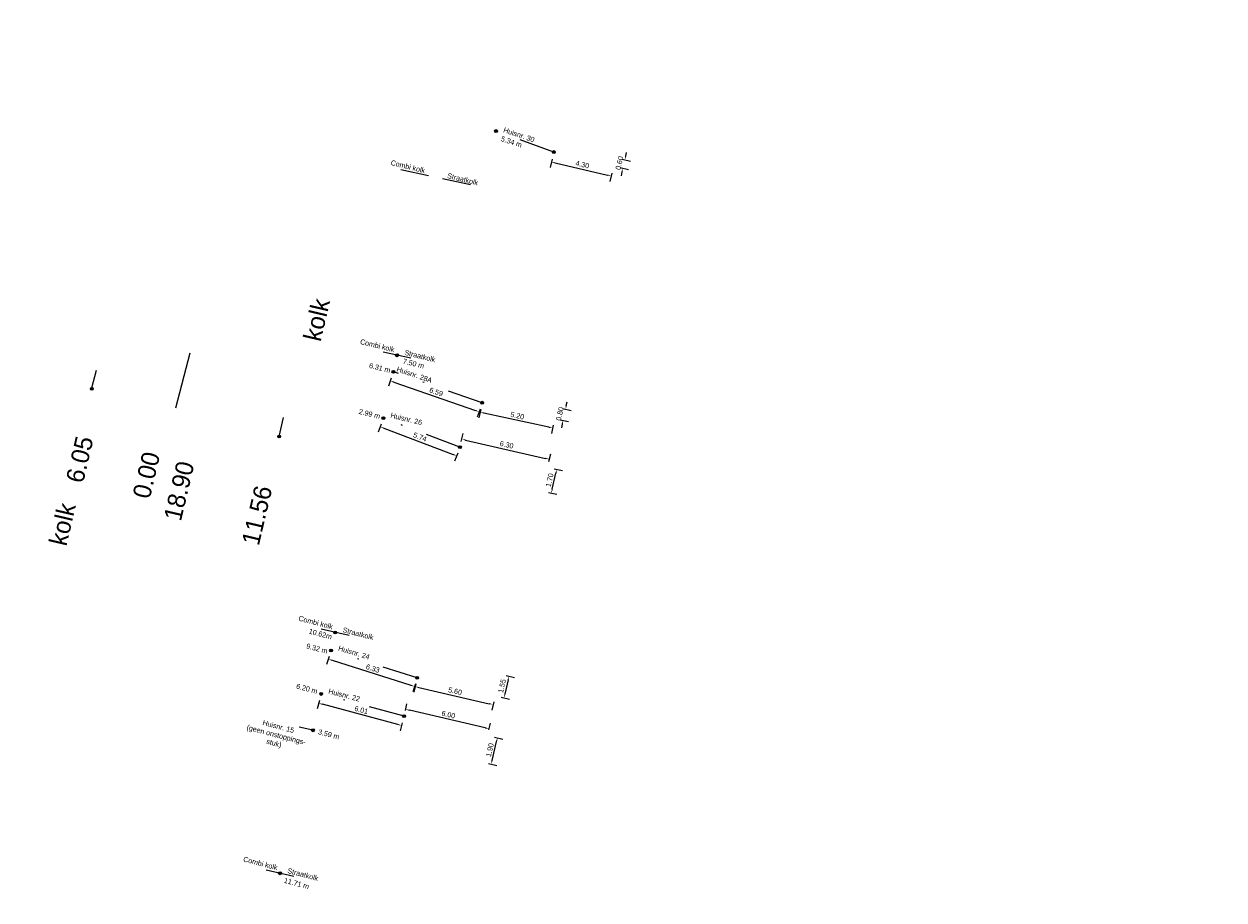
# Model space of a CAD drawing. Header units: inches. Extents: x 0 to 191500, y 0 to 342750.
# Tile 70 of 256: x 186333 to 186418, y 330299 to 330361. Entities that reach past the tile are written whole.
import ezdxf
from ezdxf.enums import TextEntityAlignment as Align

# ---------------------------------------------------------------- set-up
doc = ezdxf.new("R2010")
doc.units = ezdxf.units.IN
doc.header["$MEASUREMENT"] = 0
for name, pattern in [('RI-GWA_HUISAANSLUITING', [23, 4, -1.8, 2.6, -1.8, 4.6, -1.8, 4.6, -1.8]), ('RI-HWA_KOLKAANSLUITING', [4.3, 2.5, -1.8]), ('RI-VWA_HUISAANSLUITING', [6.1, 2.5, -1.8, 0, -1.8])]:
    doc.linetypes.add(name, pattern=pattern)
doc.layers.get('0').update_dxf_attribs({"lineweight": 20})
doc.layers.get('DefPoints').update_dxf_attribs({"lineweight": 20})
for name, color, linetype, lineweight in [('ECW', 150, 'Continuous', 20), ('N-WE-RI-GWA-MAATVOERING-T25', 30, 'RI-GWA_HUISAANSLUITING', 20), ('N-WE-RI-GWA_HUISAANSLUITING_PVC_200-G', 30, 'RI-GWA_HUISAANSLUITING', 20), ('N-WE-RI-HWA_KOLKAANSLUITING', 150, 'RI-HWA_KOLKAANSLUITING', 20), ('N-WE-RI-INLAAT', 7, 'Continuous', 20), ('N-WE-RI-VWA-MAATVOERING-T25', 30, 'Continuous', 20), ('N-WE-RI-VWA_HUISAANSLUITING', 20, 'RI-VWA_HUISAANSLUITING', 20), ('N-WE-RI-VWA_RIOOLPUT_ONTSTOPPINGSPUT-G', 30, 'Continuous', 20), ('Tekst algemeen', 7, 'Continuous', 20)]:
    doc.layers.add(name, color=color, linetype=linetype, lineweight=lineweight)
doc.styles.add('Museo', font='txt')
doc.styles.add('Verdana', font='arial.ttf')
doc.dimstyles.new('NLCS-T18-Schrap-ANNOTATIVE-STRAAL', dxfattribs={"dimtxt": 1.8, "dimasz": 1.35, "dimexe": 2, "dimexo": 2, "dimgap": 0.7, "dimtad": 1, "dimlfac": -1, "dimzin": 0, "dimdsep": 46, "dimtxsty": 'Standard', "dimcen": 2.5, "dimdle": 2, "dimclrd": 256, "dimclre": 256, "dimclrt": 256, "dimadec": 0, "dimazin": 0, "dimtfac": 1, "dimtofl": 0, "dimtmove": 0, "dimatfit": 3, "dimldrblk": 'NONE', "dimfxl": 1, "dimfxlon": 1, "dimtolj": 1, "dimtzin": 0, "dimlwd": 18, "dimlwe": 18, "dimarcsym": 0})
doc.dimstyles.new('Waterblock1OP1', dxfattribs={"dimscale": 3, "dimtxt": 30, "dimasz": 20, "dimexe": 2, "dimexo": 1, "dimgap": 5, "dimtad": 1, "dimdec": 1, "dimdsep": 46, "dimtxsty": 'Verdana', "dimcen": -10, "dimse1": 1, "dimse2": 1, "dimadec": 0, "dimazin": 0, "dimtfac": 1, "dimtdec": 1, "dimtmove": 1, "dimatfit": 3, "dimfxl": 1, "dimtolj": 1, "dimtzin": 0, "dimarcsym": 0})
picture_1 = doc.add_image_def('image1.ecw', size_in_pixel=(220000, 285000))

# ---------------------------------------------------------------- blocks, each defined once
blk = doc.blocks.new('*D4321')
at = {"layer": 'DefPoints', "color": 0, "transparency": 16777216}
for p in [(186365.98, 330310.651), (186366.662, 330310.492), (186365.55, 330308.8)]:
    blk.add_point(p, dxfattribs=at)
at = {"layer": 'N-WE-RI-VWA-MAATVOERING-T25', "lineweight": 18, "transparency": 16777216}
for p, q in [((186366.467, 330310.537), (186367.052, 330310.402)), ((186366.293, 330308.904), (186366.601, 330310.229)), ((186366.037, 330308.687), (186366.622, 330308.551))]:
    blk.add_line(p, q, dxfattribs=at)
at = {"layer": 'N-WE-RI-VWA-MAATVOERING-T25', "transparency": 16777216}
for points in [[(186366.557, 330310.239), (186366.645, 330310.219), (186366.662, 330310.492)], [(186366.25, 330308.915), (186366.337, 330308.894), (186366.232, 330308.641)]]:
    blk.add_solid(points, dxfattribs=at)
at = {"layer": 'N-WE-RI-VWA-MAATVOERING-T25', "transparency": 16777216, "insert": (186366.136, 330309.639), "char_height": 0.36, "attachment_point": 5, "rotation": 76.91957}
blk.add_mtext('\\A1;1.90', dxfattribs=at)
blk = doc.blocks.new('_None')
blk = doc.blocks.new('*D4322')
at = {"layer": 'DefPoints', "color": 0, "transparency": 16777216}
for p in [(186360.125, 330312.011), (186360.234, 330312.483), (186365.969, 330310.653)]:
    blk.add_point(p, dxfattribs=at)
at = {"layer": 'N-WE-RI-VWA-MAATVOERING-T25', "lineweight": 18, "transparency": 16777216}
for p, q in [((186360.215, 330312.401), (186360.325, 330312.873)), ((186365.816, 330311.186), (186360.497, 330312.422)), ((186366.06, 330311.043), (186366.169, 330311.515))]:
    blk.add_line(p, q, dxfattribs=at)
at = {"layer": 'N-WE-RI-VWA-MAATVOERING-T25', "transparency": 16777216}
for points in [[(186360.508, 330312.466), (186360.487, 330312.378), (186360.234, 330312.483)], [(186365.826, 330311.23), (186365.805, 330311.142), (186366.079, 330311.125)]]:
    blk.add_solid(points, dxfattribs=at)
at = {"layer": 'N-WE-RI-VWA-MAATVOERING-T25', "transparency": 16777216, "insert": (186363.229, 330312.116), "char_height": 0.36, "attachment_point": 5, "rotation": 346.91957}
blk.add_mtext('\\A1;6.00', dxfattribs=at)
blk = doc.blocks.new('*D4323')
at = {"layer": 'DefPoints', "color": 0, "transparency": 16777216}
for p in [(186354.145, 330312.908), (186354.32, 330313.563), (186360.125, 330312.011)]:
    blk.add_point(p, dxfattribs=at)
at = {"layer": 'N-WE-RI-VWA-MAATVOERING-T25', "lineweight": 18, "transparency": 16777216}
for p, q in [((186354.197, 330313.101), (186354.042, 330312.522)), ((186359.689, 330311.426), (186354.406, 330312.838)), ((186360.001, 330311.55), (186359.846, 330310.97))]:
    blk.add_line(p, q, dxfattribs=at)
at = {"layer": 'N-WE-RI-VWA-MAATVOERING-T25', "transparency": 16777216}
for points in [[(186354.418, 330312.882), (186354.394, 330312.795), (186354.145, 330312.908)], [(186359.7, 330311.47), (186359.677, 330311.383), (186359.95, 330311.356)]]:
    blk.add_solid(points, dxfattribs=at)
at = {"layer": 'N-WE-RI-VWA-MAATVOERING-T25', "transparency": 16777216, "insert": (186357.13, 330312.441), "char_height": 0.36, "attachment_point": 5, "rotation": 345.0313}
blk.add_mtext('\\A1;6.01', dxfattribs=at)
blk = doc.blocks.new('*D4324')
at = {"layer": 'DefPoints', "color": 0, "transparency": 16777216}
for p in [(186355.01, 330316.606), (186361.045, 330314.693), (186360.854, 330314.089)]:
    blk.add_point(p, dxfattribs=at)
at = {"layer": 'N-WE-RI-VWA-MAATVOERING-T25', "lineweight": 18, "transparency": 16777216}
for p, q in [((186354.879, 330316.193), (186354.698, 330315.621)), ((186355.076, 330315.921), (186360.596, 330314.17)), ((186360.914, 330314.28), (186360.733, 330313.708))]:
    blk.add_line(p, q, dxfattribs=at)
at = {"layer": 'N-WE-RI-VWA-MAATVOERING-T25', "transparency": 16777216}
for points in [[(186355.09, 330315.963), (186355.063, 330315.878), (186354.819, 330316.002)], [(186360.61, 330314.213), (186360.583, 330314.128), (186360.854, 330314.089)]]:
    blk.add_solid(points, dxfattribs=at)
at = {"layer": 'N-WE-RI-VWA-MAATVOERING-T25', "transparency": 16777216, "insert": (186357.933, 330315.351), "char_height": 0.36, "attachment_point": 5, "rotation": 342.40974}
blk.add_mtext('\\A1;6.33', dxfattribs=at)
blk = doc.blocks.new('*D4325')
at = {"layer": 'DefPoints', "color": 0, "transparency": 16777216}
for p in [(186361.045, 330314.693), (186366.361, 330312.821), (186366.503, 330313.439)]:
    blk.add_point(p, dxfattribs=at)
at = {"layer": 'N-WE-RI-VWA-MAATVOERING-T25', "lineweight": 18, "transparency": 16777216}
for p, q in [((186360.948, 330314.269), (186360.814, 330313.684)), ((186361.166, 330314.013), (186366.098, 330312.881)), ((186366.406, 330313.016), (186366.272, 330312.431))]:
    blk.add_line(p, q, dxfattribs=at)
at = {"layer": 'N-WE-RI-VWA-MAATVOERING-T25', "transparency": 16777216}
for points in [[(186361.176, 330314.057), (186361.156, 330313.969), (186360.903, 330314.074)], [(186366.108, 330312.925), (186366.088, 330312.837), (186366.361, 330312.821)]]:
    blk.add_solid(points, dxfattribs=at)
at = {"layer": 'N-WE-RI-VWA-MAATVOERING-T25', "transparency": 16777216, "insert": (186363.704, 330313.759), "char_height": 0.36, "attachment_point": 5, "rotation": 347.06858}
blk.add_mtext('\\A1;5.60', dxfattribs=at)
blk = doc.blocks.new('*D4326')
at = {"layer": 'DefPoints', "color": 0, "transparency": 16777216}
for p in [(186366.85, 330314.95), (186366.503, 330313.439), (186367.128, 330313.296)]:
    blk.add_point(p, dxfattribs=at)
at = {"layer": 'N-WE-RI-VWA-MAATVOERING-T25', "lineweight": 18, "transparency": 16777216}
for p, q in [((186367.415, 330314.543), (186367.189, 330313.559)), ((186367.28, 330314.851), (186367.865, 330314.717)), ((186366.933, 330313.341), (186367.518, 330313.206))]:
    blk.add_line(p, q, dxfattribs=at)
at = {"layer": 'N-WE-RI-VWA-MAATVOERING-T25', "transparency": 16777216}
for points in [[(186367.371, 330314.553), (186367.458, 330314.533), (186367.475, 330314.806)], [(186367.145, 330313.569), (186367.232, 330313.549), (186367.128, 330313.296)]]:
    blk.add_solid(points, dxfattribs=at)
at = {"layer": 'N-WE-RI-VWA-MAATVOERING-T25', "transparency": 16777216, "insert": (186366.99, 330314.123), "char_height": 0.36, "attachment_point": 5, "rotation": 77.06858}
blk.add_mtext('\\A1;1.55', dxfattribs=at)
blk = doc.blocks.new('*D4327')
at = {"layer": 'DefPoints', "color": 0, "transparency": 16777216}
for p in [(186358.675, 330332.898), (186364.04, 330330.866), (186363.811, 330330.26)]:
    blk.add_point(p, dxfattribs=at)
at = {"layer": 'N-WE-RI-VWA-MAATVOERING-T25', "lineweight": 18, "transparency": 16777216}
for p, q in [((186358.516, 330332.479), (186358.303, 330331.918)), ((186358.698, 330332.196), (186363.558, 330330.356)), ((186363.881, 330330.447), (186363.669, 330329.886))]:
    blk.add_line(p, q, dxfattribs=at)
at = {"layer": 'N-WE-RI-VWA-MAATVOERING-T25', "transparency": 16777216}
for points in [[(186358.714, 330332.238), (186358.682, 330332.154), (186358.445, 330332.292)], [(186363.574, 330330.398), (186363.542, 330330.314), (186363.811, 330330.26)]]:
    blk.add_solid(points, dxfattribs=at)
at = {"layer": 'N-WE-RI-VWA-MAATVOERING-T25', "transparency": 16777216, "insert": (186361.241, 330331.575), "char_height": 0.36, "attachment_point": 5, "rotation": 339.26338}
blk.add_mtext('\\A1;5.74', dxfattribs=at)
blk = doc.blocks.new('*D4328')
at = {"layer": 'DefPoints', "color": 0, "transparency": 16777216}
for p in [(186364.04, 330330.866), (186370.308, 330330.014), (186370.18, 330329.457)]:
    blk.add_point(p, dxfattribs=at)
at = {"layer": 'N-WE-RI-VWA-MAATVOERING-T25', "lineweight": 18, "transparency": 16777216}
for p, q in [((186364.129, 330331.256), (186364.257, 330331.814)), ((186364.431, 330331.363), (186370.045, 330330.075)), ((186370.27, 330329.847), (186370.398, 330330.404))]:
    blk.add_line(p, q, dxfattribs=at)
at = {"layer": 'N-WE-RI-VWA-MAATVOERING-T25', "transparency": 16777216}
for points in [[(186364.441, 330331.407), (186364.421, 330331.32), (186364.168, 330331.424)], [(186370.055, 330330.119), (186370.035, 330330.031), (186370.308, 330330.014)]]:
    blk.add_solid(points, dxfattribs=at)
at = {"layer": 'N-WE-RI-VWA-MAATVOERING-T25', "transparency": 16777216, "insert": (186367.31, 330331.031), "char_height": 0.36, "attachment_point": 5, "rotation": 347.07247}
blk.add_mtext('\\A1;6.30', dxfattribs=at)
blk = doc.blocks.new('*D4329')
at = {"layer": 'DefPoints', "color": 0, "transparency": 16777216}
for p in [(186370.18, 330329.457), (186370.826, 330329.309), (186369.8, 330327.8)]:
    blk.add_point(p, dxfattribs=at)
at = {"layer": 'N-WE-RI-VWA-MAATVOERING-T25', "lineweight": 18, "transparency": 16777216}
for p, q in [((186370.506, 330327.915), (186370.766, 330329.045)), ((186370.631, 330329.353), (186371.216, 330329.219)), ((186370.251, 330327.696), (186370.836, 330327.562))]:
    blk.add_line(p, q, dxfattribs=at)
at = {"layer": 'N-WE-RI-VWA-MAATVOERING-T25', "transparency": 16777216}
for points in [[(186370.722, 330329.056), (186370.81, 330329.035), (186370.826, 330329.309)], [(186370.462, 330327.925), (186370.55, 330327.905), (186370.446, 330327.652)]]:
    blk.add_solid(points, dxfattribs=at)
at = {"layer": 'N-WE-RI-VWA-MAATVOERING-T25', "transparency": 16777216, "insert": (186370.324, 330328.552), "char_height": 0.36, "attachment_point": 5, "rotation": 77.07247}
blk.add_mtext('\\A1;1.70', dxfattribs=at)
blk = doc.blocks.new('*D4330')
at = {"layer": 'DefPoints', "color": 0, "transparency": 16777216}
for p in [(186370.85, 330333.65), (186370.679, 330332.868), (186371.265, 330332.741)]:
    blk.add_point(p, dxfattribs=at)
at = {"layer": 'N-WE-RI-VWA-MAATVOERING-T25', "lineweight": 18, "transparency": 16777216}
for p, q in [((186371.493, 330333.786), (186371.55, 330334.05)), ((186371.241, 330333.565), (186371.826, 330333.437)), ((186371.07, 330332.783), (186371.655, 330332.655)), ((186371.207, 330332.477), (186371.15, 330332.213))]:
    blk.add_line(p, q, dxfattribs=at)
at = {"layer": 'N-WE-RI-VWA-MAATVOERING-T25', "transparency": 16777216}
for points in [[(186371.449, 330333.796), (186371.537, 330333.777), (186371.435, 330333.522)], [(186371.163, 330332.487), (186371.251, 330332.467), (186371.265, 330332.741)]]:
    blk.add_solid(points, dxfattribs=at)
at = {"layer": 'N-WE-RI-VWA-MAATVOERING-T25', "transparency": 16777216, "insert": (186371.037, 330333.2), "char_height": 0.36, "attachment_point": 5, "rotation": 77.69358}
blk.add_mtext('\\A1;0.80', dxfattribs=at)
blk = doc.blocks.new('*D4331')
at = {"layer": 'DefPoints', "color": 0, "transparency": 16777216}
for p in [(186365.599, 330333.977), (186365.454, 330333.312), (186370.679, 330332.868)]:
    blk.add_point(p, dxfattribs=at)
at = {"layer": 'N-WE-RI-VWA-MAATVOERING-T25', "lineweight": 18, "transparency": 16777216}
for p, q in [((186365.496, 330333.507), (186365.369, 330332.921)), ((186370.271, 330332.261), (186365.718, 330333.254)), ((186370.577, 330332.399), (186370.449, 330331.812))]:
    blk.add_line(p, q, dxfattribs=at)
at = {"layer": 'N-WE-RI-VWA-MAATVOERING-T25', "transparency": 16777216}
for points in [[(186365.727, 330333.298), (186365.708, 330333.21), (186365.454, 330333.312)], [(186370.28, 330332.305), (186370.261, 330332.217), (186370.534, 330332.203)]]:
    blk.add_solid(points, dxfattribs=at)
at = {"layer": 'N-WE-RI-VWA-MAATVOERING-T25', "transparency": 16777216, "insert": (186368.062, 330333.07), "char_height": 0.36, "attachment_point": 5, "rotation": 347.69358}
blk.add_mtext('\\A1;5.20', dxfattribs=at)
blk = doc.blocks.new('*D4286')
at = {"layer": 'DefPoints', "color": 0, "transparency": 16777216}
for p in [(186359.378, 330336.142), (186365.599, 330333.977), (186365.38, 330333.347)]:
    blk.add_point(p, dxfattribs=at)
at = {"layer": 'N-WE-RI-VWA-MAATVOERING-T25', "lineweight": 18, "transparency": 16777216}
for p, q in [((186359.224, 330335.702), (186359.027, 330335.135)), ((186359.413, 330335.424), (186365.125, 330333.436)), ((186365.446, 330333.536), (186365.248, 330332.969))]:
    blk.add_line(p, q, dxfattribs=at)
at = {"layer": 'N-WE-RI-VWA-MAATVOERING-T25', "transparency": 16777216}
for points in [[(186359.428, 330335.466), (186359.399, 330335.381), (186359.158, 330335.513)], [(186365.14, 330333.478), (186365.11, 330333.393), (186365.38, 330333.347)]]:
    blk.add_solid(points, dxfattribs=at)
at = {"layer": 'N-WE-RI-VWA-MAATVOERING-T25', "transparency": 16777216, "insert": (186362.374, 330334.732), "char_height": 0.36, "attachment_point": 5, "rotation": 340.80679}
blk.add_mtext('\\A1;6.59', dxfattribs=at)
blk = doc.blocks.new('*D4287')
at = {"layer": 'DefPoints', "color": 0, "transparency": 16777216}
for p in [(186374.941, 330351.154), (186374.804, 330350.57), (186375.454, 330350.417)]:
    blk.add_point(p, dxfattribs=at)
at = {"layer": 'N-WE-RI-VWA-MAATVOERING-T25', "lineweight": 18, "transparency": 16777216}
for p, q in [((186375.653, 330351.264), (186375.715, 330351.527)), ((186375.397, 330351.047), (186375.981, 330350.91)), ((186375.26, 330350.463), (186375.844, 330350.326)), ((186375.393, 330350.154), (186375.331, 330349.892))]:
    blk.add_line(p, q, dxfattribs=at)
at = {"layer": 'N-WE-RI-VWA-MAATVOERING-T25', "transparency": 16777216}
for points in [[(186375.609, 330351.275), (186375.697, 330351.254), (186375.591, 330351.002)], [(186375.349, 330350.165), (186375.436, 330350.144), (186375.454, 330350.417)]]:
    blk.add_solid(points, dxfattribs=at)
at = {"layer": 'N-WE-RI-VWA-MAATVOERING-T25', "transparency": 16777216, "insert": (186375.211, 330350.782), "char_height": 0.36, "attachment_point": 5, "rotation": 76.80182}
blk.add_mtext('\\A1;0.60', dxfattribs=at)
blk = doc.blocks.new('*D4288')
at = {"layer": 'DefPoints', "color": 0, "transparency": 16777216}
for p in [(186370.617, 330351.549), (186374.641, 330349.873), (186374.804, 330350.57)]:
    blk.add_point(p, dxfattribs=at)
at = {"layer": 'N-WE-RI-VWA-MAATVOERING-T25', "lineweight": 18, "transparency": 16777216}
for p, q in [((186370.499, 330351.046), (186370.363, 330350.462)), ((186370.717, 330350.79), (186374.378, 330349.934)), ((186374.687, 330350.067), (186374.55, 330349.483))]:
    blk.add_line(p, q, dxfattribs=at)
at = {"layer": 'N-WE-RI-VWA-MAATVOERING-T25', "transparency": 16777216}
for points in [[(186370.727, 330350.834), (186370.707, 330350.746), (186370.454, 330350.851)], [(186374.388, 330349.978), (186374.368, 330349.89), (186374.641, 330349.873)]]:
    blk.add_solid(points, dxfattribs=at)
at = {"layer": 'N-WE-RI-VWA-MAATVOERING-T25', "transparency": 16777216, "insert": (186372.62, 330350.674), "char_height": 0.36, "attachment_point": 5, "rotation": 346.84375}
blk.add_mtext('\\A1;4.30', dxfattribs=at)
blk = doc.blocks.new('A$C2C270354')
h = blk.add_hatch(color=256)
h.dxf.hatch_style = 1
edge = h.paths.add_edge_path()
edge.add_arc((0, 0), 0.1, 0, 360)
blk.add_circle((0, 0), 0.1)

msp = doc.modelspace()

# ---------------------------------------------------------------- linework, layer by layer
at = {"layer": 'N-WE-RI-GWA_HUISAANSLUITING_PVC_200-G'}
msp.add_line((186345.117, 330337.46), (186344.088, 330333.491), dxfattribs=at)
at = {"layer": 'N-WE-RI-HWA_KOLKAANSLUITING'}
for p, q in [((186338.547, 330336.229), (186338.231, 330335.008)), ((186351.37, 330331.605), (186351.674, 330332.942))]:
    msp.add_line(p, q, dxfattribs=at)
at = {"layer": 'N-WE-RI-VWA_HUISAANSLUITING'}
for p, q in [((186370.61687, 330351.54856), (186366.5694, 330353.02023)), ((186361.84326, 330349.88103), (186359.88862, 330350.30454)), ((186364.77459, 330349.24279), (186362.81995, 330349.6663)), ((186360.60687, 330337.09367), (186358.65222, 330337.51718)), ((186365.59898, 330333.97671), (186359.37756, 330336.14241)), ((186364.04, 330330.86634), (186358.67454, 330332.8977)), ((186356.27281, 330317.65251), (186354.32231, 330318.09474)), ((186361.04516, 330314.6925), (186355.01011, 330316.60581)), ((186360.12472, 330312.01112), (186354.32022, 330313.56303)), ((186353.74311, 330311.01764), (186352.76786, 330311.23875)), ((186352.40174, 330300.76566), (186350.45401, 330301.2199))]:
    msp.add_line(p, q, dxfattribs=at)
at = {"layer": 'N-WE-RI-VWA_RIOOLPUT_ONTSTOPPINGSPUT-G'}
for p, q in [((186370.707, 330351.59189), (186370.52674, 330351.50523)), ((186370.57354, 330351.63869), (186370.6602, 330351.45843)), ((186365.6891, 330334.02004), (186365.50885, 330333.93338)), ((186365.55565, 330334.06684), (186365.6423, 330333.88658)), ((186364.13013, 330330.90967), (186363.94988, 330330.82301)), ((186363.99667, 330330.95646), (186364.08333, 330330.77621)), ((186361.13528, 330314.73583), (186360.95503, 330314.64918)), ((186361.00183, 330314.78263), (186361.08849, 330314.60238)), ((186360.21485, 330312.05445), (186360.03459, 330311.96779)), ((186360.08139, 330312.10125), (186360.16805, 330311.921))]:
    msp.add_line(p, q, dxfattribs=at)
for centre in [(186370.61687, 330351.54856), (186365.59898, 330333.97671), (186364.04, 330330.86634), (186361.04516, 330314.6925), (186360.12472, 330312.01112)]:
    msp.add_circle(centre, 0.1, dxfattribs=at)

# ---------------------------------------------------------------- block references
at = {"layer": 'N-WE-RI-INLAAT', "rotation": 0.06357443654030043}
for p in [(186366.5694, 330353.02023), (186359.62955, 330337.30542), (186359.37756, 330336.14241), (186338.247, 330334.956), (186358.67454, 330332.8977), (186351.37, 330331.605), (186355.29756, 330317.87363), (186355.01011, 330316.60581), (186354.32022, 330313.56303), (186353.74311, 330311.01764), (186351.42787, 330300.99278)]:
    msp.add_blockref('A$C2C270354', p, dxfattribs=at)

# ---------------------------------------------------------------- texts
at = {"layer": 'N-WE-RI-GWA-MAATVOERING-T25', "oblique": 0.0322037}
for s, p in [('6.05', (186337.393, 330330.004)), ('0.00', (186342.065, 330328.906)), ('18.90', (186344.354, 330327.794)), ('11.56', (186349.812, 330326.082))]:
    msp.add_text(s, height=1.250154, rotation=76.8074294, dxfattribs=at).set_placement(p, align=Align.MIDDLE_CENTER)
at = {"layer": 'N-WE-RI-VWA-MAATVOERING-T25', "char_height": 0.36, "attachment_point": 8, "style": 'Museo'}
for s, insert, rotation in [('5.34 m', (186367.59283, 330352.08818), 341.5482635), ('6.31 m', (186358.38058, 330336.24202), 346.2145297), ('7.50 m', (186360.74355, 330336.54305), 346.2145297), ('2.99 m', (186357.65911, 330333.01482), 346.2145297), ('10.62m', (186354.21792, 330317.58838), 345.315236), ('9.32 m', (186353.9763, 330316.56819), 345.315236), ('6.20 m', (186353.26731, 330313.75437), 345.315236), ('3.59 m', (186354.80638, 330310.55214), 345.315236), ('11.71 m', (186352.54947, 330300.10779), 345.315236)]:
    msp.add_mtext(s, dxfattribs=dict(at, insert=insert, rotation=rotation))
at = {"layer": 'Tekst algemeen'}
for height, oblique, p in [(1.250154, 0.0322037, (186354.001, 330339.792)), (1.249926, 359.98758, (186336.189, 330325.461))]:
    msp.add_text('kolk', height=height, rotation=76.8074294, dxfattribs=dict(at, oblique=oblique)).set_placement(p, align=Align.MIDDLE_CENTER)
at = {"layer": 'Tekst algemeen', "char_height": 0.36, "attachment_point": 8, "style": 'Museo'}
for s, insert, rotation in [('Huisnr. 30', (186368.11556, 330352.58097), 341.0689009), ('Combi kolk', (186360.35392, 330350.35), 346.2145297), ('Straatkolk', (186364.19178, 330349.46456), 346.2145297), ('Combi kolk', (186358.20975, 330337.80253), 346.2145297), ('Straatkolk', (186361.19747, 330337.07094), 346.2145297), ('Huisnr. 28A', (186360.79281, 330335.7655), 341.0689009), ('Huisnr. 26', (186360.24247, 330332.66321), 346.2145297), ('Combi kolk', (186353.88574, 330318.39296), 345.315236), ('Straatkolk', (186356.86161, 330317.61456), 345.315236), ('Huisnr. 24', (186356.56402, 330316.29043), 343.180688), ('Huisnr. 22', (186355.88427, 330313.30397), 345.315236), ('Huisnr. 15 \\P(geen onstoppings-^Jstuk)', (186350.9431, 330309.8431), 345.315236), ('Combi kolk', (186350.01606, 330301.51211), 345.315236), ('Straatkolk', (186352.99193, 330300.73371), 345.315236)]:
    msp.add_mtext(s, dxfattribs=dict(at, insert=insert, rotation=rotation))

# ---------------------------------------------------------------- dimensions: what is measured, and where the dimension line sits
at = {"layer": 'N-WE-RI-VWA-MAATVOERING-T25'}
for p1, p2, distance, picture, middle in [((186370.61687, 330351.54856), (186374.80401, 330350.56985), -0.71606, '*D4288', (186372.62029, 330350.67354)), ((186359.37756, 330336.14241), (186365.59898, 330333.97671), -0.66679, '*D4286', (186362.37426, 330334.73204)), ((186370.67949, 330332.86838), (186365.59898, 330333.97671), 0.68081, '*D4331', (186368.06233, 330333.07003)), ((186358.67454, 330332.8977), (186364.04, 330330.86634), -0.64795, '*D4327', (186361.24115, 330331.57531)), ((186364.04, 330330.86634), (186370.18032, 330329.45691), 0.57205, '*D4328', (186367.30973, 330331.03107)), ((186369.8, 330327.8), (186370.18032, 330329.45691), -0.66269, '*D4329', (186370.32417, 330328.55179)), ((186355.01011, 330316.60581), (186361.04516, 330314.6925), -0.63325, '*D4324', (186357.93296, 330315.35055)), ((186361.04516, 330314.6925), (186366.50313, 330313.43931), -0.63484, '*D4325', (186363.70369, 330313.75906)), ((186366.85, 330314.95), (186366.50313, 330313.43931), 0.6413, '*D4326', (186366.98972, 330314.12275)), ((186360.12472, 330312.01112), (186354.32022, 330313.56303), 0.6778, '*D4323', (186357.13006, 330312.44142)), ((186365.96904, 330310.65321), (186360.12472, 330312.01112), -0.48436, '*D4322', (186363.22892, 330312.11566)), ((186365.55, 330308.8), (186365.98, 330310.65066), -0.70044, '*D4321', (186366.13557, 330309.63923))]:
    dim = msp.add_aligned_dim(p1=p1, p2=p2, distance=distance, dimstyle='NLCS-T18-Schrap-ANNOTATIVE-STRAAL', override={"dimscale": 0, "dimtix": 0, "dimtofl": 0, "dimtmove": 0, "dimatfit": 3}, dxfattribs=at)
    dim.commit()
    dim.dimension.update_dxf_attribs({"geometry": picture, "text_midpoint": middle})
for base, p1, p2, angle, picture, middle in [((186375.45424, 330350.41736), (186374.941, 330351.154), (186374.80401, 330350.56985), 256.8018162, '*D4287', (186375.52273, 330350.70944)), ((186371.26465, 330332.74073), (186370.85, 330333.65), (186370.67949, 330332.86838), 257.6935784, '*D4330', (186371.3499, 330333.13154))]:
    dim = msp.add_linear_dim(base=base, p1=p1, p2=p2, angle=angle, dimstyle='NLCS-T18-Schrap-ANNOTATIVE-STRAAL', override={"dimscale": 0, "dimtix": 0, "dimtofl": 0, "dimtmove": 0, "dimatfit": 3}, dxfattribs=at)
    dim.commit()
    dim.dimension.update_dxf_attribs({"geometry": picture, "text_midpoint": middle, "dimtype": 161})

# ---------------------------------------------------------------- pictures from other files: only their frames are drawn
at = {"layer": 'ECW'}
image = msp.add_image(picture_1, insert=(180500, 328500), size_in_units=(11000, 14250), dxfattribs=at)
image.dxf.flags = 7

# ---------------------------------------------------------------- leaders
at = {"layer": 'Tekst algemeen'}
msp.add_leader([(186281.99745, 330804.26926), (186285.94312, 330802.11402)], dimstyle='Waterblock1OP1', override={"dimasz": 300, "dimse1": 0, "dimse2": 0}, dxfattribs=at)

doc.saveas('drawing.dxf')
